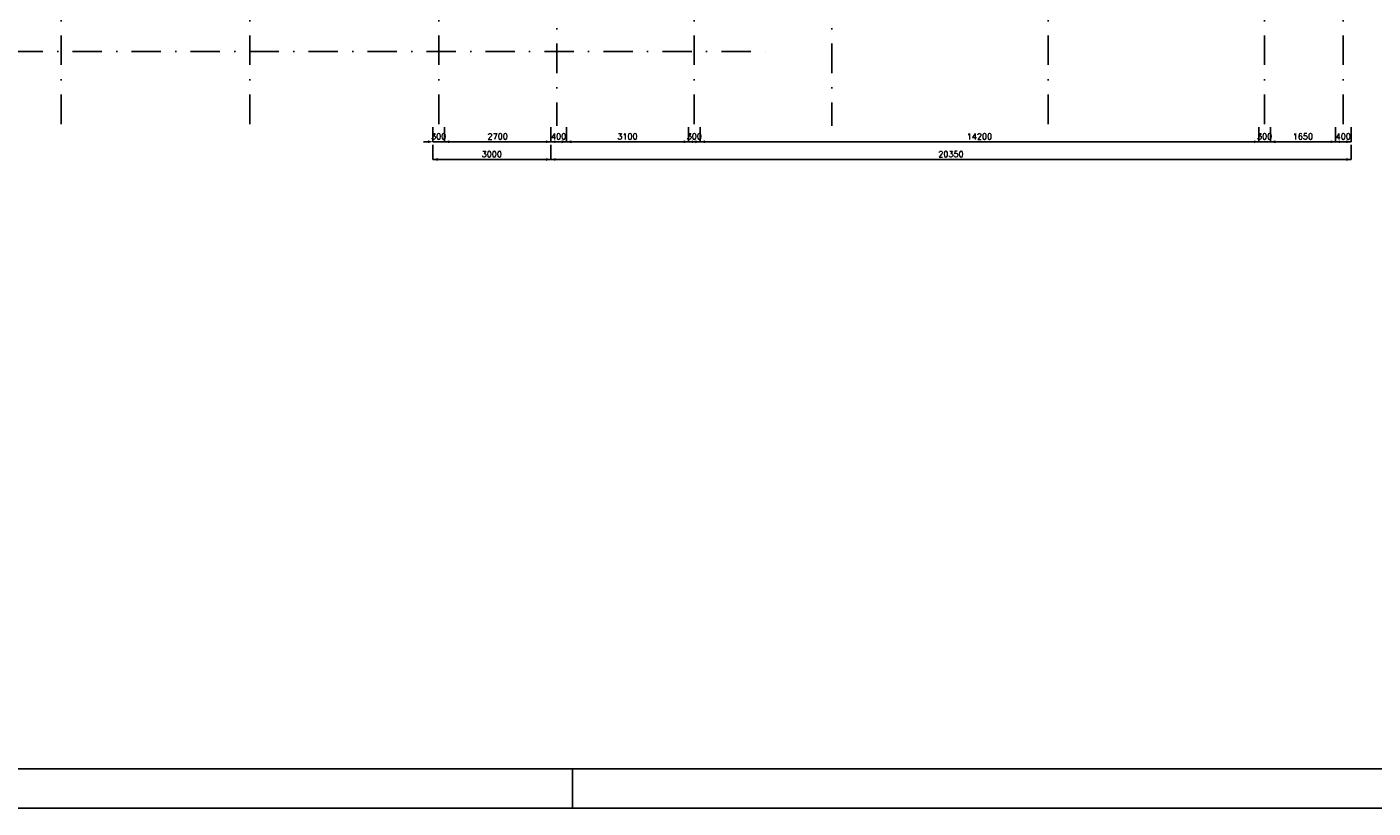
# Model space of a CAD drawing. Extents: x 0 to 84100, y 0 to 59400.
# Tile 2 of 10: x 28229 to 62457, y 0 to 19851. Entities that reach past the tile are written whole.
import ezdxf
from ezdxf.enums import TextEntityAlignment as Align

# ---------------------------------------------------------------- set-up
doc = ezdxf.new("R2010")
doc.units = 0
doc.header["$LTSCALE"] = 60
doc.header["$MEASUREMENT"] = 0
doc.linetypes.add('DASHDOT', pattern=[25, 12.5, -6.25, 0, -6.25])
doc.layers.get('0').update_dxf_attribs({"linetype": 'CONTINUOUS'})
for name, color, linetype in [('KADER', 2, 'CONTINUOUS'), ('MAAT15', 3, 'CONTINUOUS'), ('STRAMIEN', 3, 'DASHDOT')]:
    doc.layers.add(name, color=color, linetype=linetype)
doc.styles.add('ROMANS', font='romans')

# ---------------------------------------------------------------- blocks, each defined once
blk = doc.blocks.new('ZUDIMTUS')
at = {"color": 3}
blk.add_solid([(0, 0), (-800, -240), (-800, 240)], dxfattribs=at)
blk = doc.blocks.new('ZUDIMEND')
blk.add_line((-800, 0), (-1600, 0))
at = {"color": 3}
blk.add_solid([(0, 0), (-800, -240), (-800, 240)], dxfattribs=at)

msp = doc.modelspace()

# ---------------------------------------------------------------- linework, layer by layer
at = {"layer": 'KADER', "color": 3}
msp.add_line((42100, 0), (42100, 1000), dxfattribs=at)
msp.add_lwpolyline([(0, 0), (84100, 0), (84100, 0), (84100, 59400), (0, 59400)], close=True, dxfattribs=at)
at = {"layer": 'KADER'}
msp.add_lwpolyline([(1000, 1000), (83100, 1000), (83100, 1000), (83100, 58400), (1000, 58400)], close=True, dxfattribs=at)
at = {"layer": 'MAAT15'}
for p, q in [((38548.4, 16932.4), (38548.4, 17307.4)), ((38848.4, 16932.4), (38848.4, 17307.4)), ((41548.4, 16932.4), (41548.4, 17307.4)), ((41548.4, 16932.4), (41548.4, 17307.4)), ((41948.4, 16932.4), (41948.4, 17307.4)), ((45048.4, 16932.4), (45048.4, 17307.4)), ((45348.4, 16932.4), (45348.4, 17307.4)), ((59548.4, 16932.4), (59548.4, 17307.4)), ((59848.4, 16932.4), (59848.4, 17307.4)), ((61498.4, 16932.4), (61498.4, 17307.4)), ((61898.4, 16932.4), (61898.4, 17307.4)), ((38548.4, 16932.4), (38848.4, 16932.4)), ((38548.4, 16482.4), (38548.4, 16857.4)), ((38848.4, 16932.4), (41548.4, 16932.4)), ((41548.4, 16932.4), (41948.4, 16932.4)), ((41548.4, 16482.4), (41548.4, 16857.4)), ((41548.4, 16482.4), (41548.4, 16857.4)), ((41948.4, 16932.4), (45048.4, 16932.4)), ((45048.4, 16932.4), (45348.4, 16932.4)), ((45348.4, 16932.4), (59548.4, 16932.4)), ((59548.4, 16932.4), (59848.4, 16932.4)), ((59848.4, 16932.4), (61498.4, 16932.4)), ((61498.4, 16932.4), (61898.4, 16932.4)), ((61898.4, 16482.4), (61898.4, 16857.4)), ((38548.4, 16482.4), (41548.4, 16482.4)), ((41548.4, 16482.4), (61898.4, 16482.4))]:
    msp.add_line(p, q, dxfattribs=at)
at = {"layer": 'STRAMIEN'}
for p, q in [((29098.4, 49635.6), (29098.4, 17341.5)), ((33898.4, 49635.6), (33898.4, 17250.6)), ((38698.4, 49635.6), (38698.4, 17341.5)), ((45198.4, 49635.6), (45198.4, 17341.5)), ((54198.4, 49635.6), (54198.4, 17341.5)), ((59698.4, 49635.6), (59698.4, 17341.5)), ((61698.4, 49635.6), (61698.4, 17341.5)), ((41698.4, 49431.1), (41698.4, 17341.5)), ((48698.4, 49431.1), (48698.4, 17341.5)), ((8384.6, 19225.2), (47030.4, 19225.2))]:
    msp.add_line(p, q, dxfattribs=at)

# ---------------------------------------------------------------- block references
at = {"layer": 'MAAT15', "xscale": 0.15, "yscale": 0.15, "zscale": 0.15}
for name, p in [('ZUDIMEND', (38548.4, 16932.4)), ('ZUDIMTUS', (41548.4, 16932.4)), ('ZUDIMTUS', (41948.4, 16932.4)), ('ZUDIMTUS', (45048.4, 16932.4)), ('ZUDIMTUS', (45348.4, 16932.4)), ('ZUDIMTUS', (59548.4, 16932.4)), ('ZUDIMTUS', (61498.4, 16932.4)), ('ZUDIMTUS', (61898.4, 16932.4)), ('ZUDIMTUS', (41548.4, 16482.4)), ('ZUDIMTUS', (61898.4, 16482.4))]:
    msp.add_blockref(name, p, dxfattribs=at)
at = {"layer": 'MAAT15', "xscale": 0.15, "yscale": 0.15, "zscale": 0.15, "rotation": 180}
for p in [(38848.4, 16932.4), (41548.4, 16932.4), (41948.4, 16932.4), (45048.4, 16932.4), (45348.4, 16932.4), (59848.4, 16932.4), (61498.4, 16932.4), (38548.4, 16482.4), (41548.4, 16482.4)]:
    msp.add_blockref('ZUDIMTUS', p, dxfattribs=at)

# ---------------------------------------------------------------- texts
at = {"layer": 'MAAT15', "style": 'ROMANS'}
for s, p in [('300', (38698.4, 16992.4)), ('2700', (40198.4, 16992.4)), ('400', (41748.4, 16992.4)), ('3100', (43498.4, 16992.4)), ('300', (45198.4, 16992.4)), ('14200', (52448.4, 16992.4)), ('300', (59698.4, 16992.4)), ('1650', (60673.4, 16992.4)), ('400', (61698.4, 16992.4)), ('3000', (40048.4, 16542.4)), ('20350', (51723.4, 16542.4))]:
    msp.add_text(s, height=150, dxfattribs=at).set_placement(p, align=Align.CENTER)

doc.saveas('drawing.dxf')
